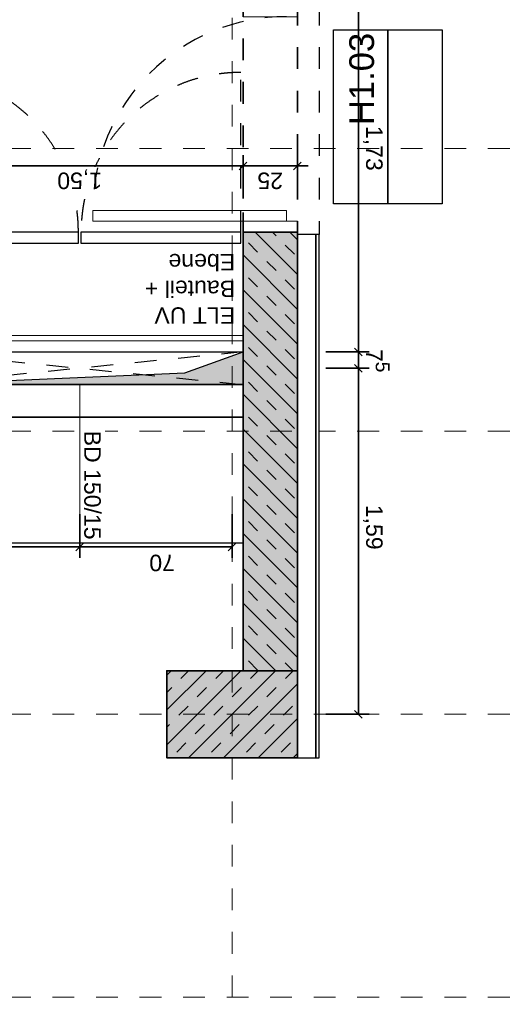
# Model space of a CAD drawing. Header units: metres. Extents: x -13 to 93, y -119 to 25.
# Tile 59 of 256: x 32.42 to 34.68, y -95.13 to -90.61. Entities that reach past the tile are written whole.
import ezdxf
from ezdxf.enums import TextEntityAlignment as Align

# ---------------------------------------------------------------- set-up
doc = ezdxf.new("R2010")
doc.units = ezdxf.units.M
doc.header["$LTSCALE"] = 0.00508
doc.header["$PDMODE"] = 1
doc.header["$PDSIZE"] = -2
for name, pattern in [('STYLE_05', [0.19684, 0.069505, -0.127335]), ('STYLE_06', [1.0537, 0.590515, -0.19684, 0.069505, -0.19684]), ('STYLE_11', [0.393677, 0.196838, -0.196838]), ('STYLE_12', [0.20828, 0.069425, -0.138855])]:
    doc.linetypes.add(name, pattern=pattern)
doc.layers.get('0').update_dxf_attribs({"lineweight": 18})
for name, color, linetype, lineweight in [('3-4-0 Innenwände', 7, 'Continuous', 35), ('3-4-0-1 IW Beton', 7, 'Continuous', 35), ('3-4-0-2 IW GK', 7, 'Continuous', 35), ('3-4-2-2 NTragIW GK', 7, 'Continuous', 35), ('3-4-3-1 IStützenBeton', 7, 'Continuous', 35), ('3-4-4 ITüren', 7, 'Continuous', 25), ('3-4-5 IWBekleidungen', 7, 'Continuous', 25), ('3-4-9 WSonstiges VED', 7, 'STYLE_11', 25), ('3-5-1-1 DeckenDurchb', 7, 'Continuous', 25), ('3-5-1-1 DeckenDurchb VED', 7, 'STYLE_11', 25), ('6-1-0 Ausstattung', 7, 'Continuous', 25), ('Bemaßung', 7, 'Continuous', 18), ('Keine', 7, 'Continuous', 18), ('Plan-Achse', 1, 'STYLE_06', 18), ('Plan-Achsen-Fassade', 1, 'STYLE_06', 18), ('Plan-Raumstempel', 7, 'Continuous', 13), ('Plan-Text-Hinweis', 7, 'Continuous', 13), ('Plan-Text-Kerne', 7, 'Continuous', 13)]:
    doc.layers.add(name, color=color, linetype=linetype, lineweight=lineweight)
doc.layers.get('0').freeze()
doc.styles.add('Arial', font='ARIAL.TTF')
doc.dimstyles.new('MTZ_200', dxfattribs={"dimtxt": 0.075762, "dimasz": 0.000706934, "dimexe": 0.001, "dimexo": 0.003, "dimgap": 0.0001, "dimtad": 1, "dimdec": 4, "dimzin": 11, "dimtxsty": 'Arial', "dimblk": 'VW_SLASH', "dimcen": 0, "dimdle": 0.001, "dimazin": 0, "dimtfac": 1, "dimtdec": 4, "dimtix": 1, "dimtmove": 0, "dimatfit": 0, "dimldrblk": 'VW_FILLEDARROW', "dimfxl": 0, "dimfrac": 2, "dimtolj": 1, "dimtzin": 11, "dimarcsym": 0})

# ---------------------------------------------------------------- blocks, each defined once
blk = doc.blocks.new('Stütze 40_60')
at = {"layer": '3-4-3-1 IStützenBeton', "linetype": 'Continuous', "lineweight": 0}
blk.add_hatch(color=255, dxfattribs=at).paths.add_polyline_path([(-0.3, 0.2), (0.3, 0.2), (0.3, -0.2), (-0.3, -0.2)])
at = {"layer": '3-4-3-1 IStützenBeton', "linetype": 'Continuous', "lineweight": 13}
h = blk.add_hatch(dxfattribs=at)
h.set_pattern_fill('STAHLBETON_1_50', style=0, pattern_type=2)
h.set_pattern_definition([(45, (0, 0), (0.16, 0), []), (45, (0.08, 0), (0.16, 0), [0.06, -0.06])])
h.paths.add_polyline_path([(-0.3, 0.2), (0.3, 0.2), (0.3, -0.2), (-0.3, -0.2)])
at = {"layer": '3-4-3-1 IStützenBeton'}
blk.add_lwpolyline([(-0.3, 0.2), (0.3, 0.2), (0.3, -0.2), (-0.3, -0.2)], close=True, dxfattribs=at)
blk = doc.blocks.new('*U402')
at = {"layer": '3-4-4 ITüren', "linetype": 'STYLE_05'}
for p, q in [((-0.04, -2.215), (-0.04, -2.9487)), ((1.44, -2.215), (1.44, -2.9487))]:
    blk.add_line(p, q, dxfattribs=at)
for points in [[(-0.04, -2.9487), (0.1566, -2.9487), (0.4971, -2.7521), (0.6937, -2.4116), (0.6937, -2.215)], [(0.7063, -2.215), (0.7063, -2.4116), (0.9029, -2.7521), (1.2434, -2.9487), (1.44, -2.9487)]]:
    blk.add_open_spline(points, degree=2, dxfattribs=at)
blk = doc.blocks.new('*D418')
at = {"layer": 'Bemaßung', "color": 0, "linetype": 'Continuous', "lineweight": -2}
for p, q in [((-0.05, -2.3693), (-0.05, -2.5693)), ((1.45, -2.3693), (1.45, -2.5693)), ((0, -2.5193), (-0.05, -2.5193)), ((-0.05, -2.5193), (1.45, -2.5193)), ((1.45, -2.5193), (1.4, -2.5193))]:
    blk.add_line(p, q, dxfattribs=at)
at = {"layer": 'Bemaßung', "color": 0, "linetype": 'Continuous', "lineweight": 20}
for p, q in [((-0.0323, -2.5016), (-0.0677, -2.537)), ((1.4323, -2.537), (1.4677, -2.5016))]:
    blk.add_line(p, q, dxfattribs=at)
at = {"layer": 'Defpoints', "color": 0, "lineweight": 0}
for p in [(1.45, -1.9993), (-0.05, -2.0393), (-0.05, -2.5193)]:
    blk.add_point(p, dxfattribs=at)
at = {"color": 0, "linetype": 'Continuous', "lineweight": -2}
blk.add_wipeout([(0.5973, -2.5146), (0.803, -2.5146), (0.803, -2.3926), (0.5973, -2.3926)], dxfattribs=at).dxf.layer = 'Bemaßung'
at = {"layer": 'Bemaßung', "color": 0, "insert": (0.5973, -2.4131), "char_height": 0.07576, "attachment_point": 1, "line_spacing_factor": 0.967741, "style": 'Arial'}
blk.add_mtext('1,50', dxfattribs=at)
blk = doc.blocks.new('VW_FILLEDARROW')
at = {"color": 0, "lineweight": -2}
blk.add_solid([(0, 0), (0, 0), (0, 0)], dxfattribs=at)
blk = doc.blocks.new('VW_SLASH')
at = {"color": 0, "linetype": 'ByBlock', "lineweight": -2}
blk.add_line((0, 0), (-1, 0), dxfattribs=at)
at = {"color": 0, "linetype": 'ByBlock', "lineweight": 20}
blk.add_line((0, 0), (0, 0), dxfattribs=at)
blk = doc.blocks.new('*D419')
at = {"layer": 'Bemaßung', "color": 0, "linetype": 'Continuous', "lineweight": -2}
for p, q in [((-0.3, -2.3693), (-0.3, -2.5693)), ((-0.05, -2.3693), (-0.05, -2.5693)), ((-0.3, -2.5193), (-0.35, -2.5193)), ((-0.05, -2.5193), (-0.3, -2.5193)), ((0, -2.5193), (-0.05, -2.5193))]:
    blk.add_line(p, q, dxfattribs=at)
at = {"layer": 'Bemaßung', "color": 0, "linetype": 'Continuous', "lineweight": 20}
for p, q in [((-0.2823, -2.5016), (-0.3177, -2.537)), ((-0.0677, -2.537), (-0.0323, -2.5016))]:
    blk.add_line(p, q, dxfattribs=at)
at = {"layer": 'Defpoints', "color": 0, "lineweight": 0}
for p in [(-0.3, -2.0393), (-0.05, -2.0393), (-0.05, -2.5193)]:
    blk.add_point(p, dxfattribs=at)
at = {"color": 0, "linetype": 'Continuous', "lineweight": -2}
blk.add_wipeout([(-0.2337, -2.5146), (-0.1163, -2.5146), (-0.1163, -2.3926), (-0.2337, -2.3926)], dxfattribs=at).dxf.layer = 'Bemaßung'
at = {"layer": 'Bemaßung', "color": 0, "insert": (-0.2337, -2.4131), "char_height": 0.07576, "attachment_point": 1, "line_spacing_factor": 0.967741, "style": 'Arial'}
blk.add_mtext('25', dxfattribs=at)
blk = doc.blocks.new('*U420')
at = {"layer": '3-5-1-1 DeckenDurchb', "linetype": 'Continuous', "lineweight": 0}
blk.add_hatch(color=19, dxfattribs=at).paths.add_polyline_path([(-0.05, -1.665), (-0.05, -1.515), (1.45, -1.515), (0.2179, -1.5682)])
at = {"layer": '3-5-1-1 DeckenDurchb'}
for points in [[(-0.05, -1.665), (-0.05, -1.515), (1.45, -1.515), (0.2179, -1.5682)], [(-0.05, -1.515), (1.45, -1.515), (1.45, -1.665), (-0.05, -1.665)]]:
    blk.add_lwpolyline(points, close=True, dxfattribs=at)
blk = doc.blocks.new('*D429')
at = {"layer": 'Bemaßung', "color": 0, "linetype": 'Continuous', "lineweight": -2}
for p, q in [((0.7, -0.9187), (0.7, -0.7187)), ((1.45, -0.9187), (1.45, -0.7187)), ((0.75, -0.7687), (0.7, -0.7687)), ((0.7, -0.7687), (1.45, -0.7687)), ((1.45, -0.7687), (1.4, -0.7687))]:
    blk.add_line(p, q, dxfattribs=at)
at = {"layer": 'Bemaßung', "color": 0, "linetype": 'Continuous', "lineweight": 20}
for p, q in [((0.7177, -0.751), (0.6823, -0.7864)), ((1.4323, -0.7864), (1.4677, -0.751))]:
    blk.add_line(p, q, dxfattribs=at)
at = {"layer": 'Defpoints', "color": 0, "lineweight": 0}
for p in [(0.7, -0.7687), (0.7, -1.515), (1.45, -1.59)]:
    blk.add_point(p, dxfattribs=at)
at = {"layer": 'Bemaßung', "color": 0, "insert": (1.0468, -0.6575), "char_height": 0.07576, "attachment_point": 1, "line_spacing_factor": 0.967741, "style": 'Arial'}
blk.add_mtext('75', dxfattribs=at)
blk = doc.blocks.new('*D436')
at = {"layer": 'Bemaßung', "color": 0, "linetype": 'Continuous', "lineweight": -2}
for p, q in [((-0.4301, -1.665), (-0.6301, -1.665)), ((-0.5801, -1.715), (-0.5801, -1.665)), ((-0.5801, -1.665), (-0.5801, -3.395)), ((-0.5801, -3.395), (-0.5801, -3.345)), ((-0.4301, -3.395), (-0.6301, -3.395))]:
    blk.add_line(p, q, dxfattribs=at)
at = {"layer": 'Bemaßung', "color": 0, "linetype": 'Continuous', "lineweight": 20}
for p, q in [((-0.5625, -1.6827), (-0.5978, -1.6473)), ((-0.5978, -3.3773), (-0.5625, -3.4127))]:
    blk.add_line(p, q, dxfattribs=at)
at = {"layer": 'Defpoints', "color": 0, "lineweight": 0}
for p in [(-0.5801, -1.665), (3.23, -1.665), (0.9, -3.395)]:
    blk.add_point(p, dxfattribs=at)
at = {"layer": 'Bemaßung', "color": 0, "insert": (-0.6913, -2.7031), "char_height": 0.07576, "attachment_point": 1, "rotation": 90, "line_spacing_factor": 0.967741, "style": 'Arial'}
blk.add_mtext('1,73', dxfattribs=at)
blk = doc.blocks.new('*D439')
at = {"layer": 'Bemaßung', "color": 0, "linetype": 'Continuous', "lineweight": -2}
for p, q in [((-0.5801, -1.59), (-0.5801, -1.49)), ((-0.4301, -1.59), (-0.6301, -1.59)), ((-0.5801, -1.59), (-0.5801, -1.665)), ((-0.4301, -1.665), (-0.6301, -1.665)), ((-0.5801, -1.665), (-0.5801, -1.765))]:
    blk.add_line(p, q, dxfattribs=at)
at = {"layer": 'Bemaßung', "color": 0, "linetype": 'Continuous', "lineweight": 20}
for p, q in [((-0.5978, -1.5723), (-0.5625, -1.6077)), ((-0.5625, -1.6827), (-0.5978, -1.6473))]:
    blk.add_line(p, q, dxfattribs=at)
at = {"layer": 'Defpoints', "color": 0, "lineweight": 0}
for p in [(3.23, -1.59), (-0.5801, -1.665), (3.23, -1.665)]:
    blk.add_point(p, dxfattribs=at)
at = {"layer": 'Bemaßung', "color": 0, "rotation": 90, "line_spacing_factor": 0.967741, "style": 'Arial'}
for s, insert, char_height, attachment_point in [('5', (-0.723, -1.5953), 0.0631, 2), ('7', (-0.6913, -1.6778), 0.0758, 1)]:
    blk.add_mtext(s, dxfattribs=dict(at, insert=insert, char_height=char_height, attachment_point=attachment_point))
blk = doc.blocks.new('*D441')
at = {"layer": 'Bemaßung', "color": 0, "linetype": 'Continuous', "lineweight": 20}
for p, q in [((-0.5625, -0.0177), (-0.5978, 0.0177)), ((-0.5978, -1.5723), (-0.5625, -1.6077))]:
    blk.add_line(p, q, dxfattribs=at)
at = {"layer": 'Bemaßung', "color": 0, "linetype": 'Continuous', "lineweight": -2}
for p, q in [((-0.4301, 0), (-0.6301, 0)), ((-0.5801, -0.05), (-0.5801, 0)), ((-0.5801, 0), (-0.5801, -1.59)), ((-0.5801, -1.59), (-0.5801, -1.54)), ((-0.4301, -1.59), (-0.6301, -1.59))]:
    blk.add_line(p, q, dxfattribs=at)
at = {"layer": 'Defpoints', "color": 0, "lineweight": 0}
for p in [(-0.5801, 0), (5.92, 0), (3.3, -1.59)]:
    blk.add_point(p, dxfattribs=at)
at = {"layer": 'Bemaßung', "color": 0, "insert": (-0.6913, -0.9624), "char_height": 0.07576, "attachment_point": 1, "rotation": 90, "line_spacing_factor": 0.967741, "style": 'Arial'}
blk.add_mtext('1,59', dxfattribs=at)
blk = doc.blocks.new('*D442')
at = {"layer": 'Bemaßung', "color": 0, "linetype": 'Continuous', "lineweight": -2}
for p, q in [((0, -0.9187), (0, -0.7187)), ((0.7, -0.9187), (0.7, -0.7187)), ((0, -0.7687), (0.05, -0.7687)), ((0.7, -0.7687), (0, -0.7687)), ((0.65, -0.7687), (0.7, -0.7687))]:
    blk.add_line(p, q, dxfattribs=at)
at = {"layer": 'Bemaßung', "color": 0, "linetype": 'Continuous', "lineweight": 20}
for p, q in [((0.0177, -0.751), (-0.0177, -0.7864)), ((0.6823, -0.7864), (0.7177, -0.751))]:
    blk.add_line(p, q, dxfattribs=at)
at = {"layer": 'Defpoints', "color": 0, "lineweight": 0}
for p in [(0.7, -0.7687), (0.7, -1.375), (0, -2.075)]:
    blk.add_point(p, dxfattribs=at)
at = {"layer": 'Bemaßung', "color": 0, "insert": (0.2627, -0.6575), "char_height": 0.07576, "attachment_point": 1, "line_spacing_factor": 0.967741, "style": 'Arial'}
blk.add_mtext('70', dxfattribs=at)
blk = doc.blocks.new('*U449')
at = {"layer": '3-4-4 ITüren', "color": 7, "linetype": 'Continuous', "lineweight": 18}
for points in [[(-0.3, -2.215), (-0.05, -2.215), (-0.05, -2.265), (-0.3, -2.265)], [(-0.25, -2.265), (0.6399, -2.265), (0.6399, -2.315), (-0.25, -2.315)], [(-0.3, -3.205), (-0.05, -3.205), (-0.05, -3.255), (-0.3, -3.255)]]:
    blk.add_lwpolyline(points, close=True, dxfattribs=at)
at = {"layer": 'Bemaßung', "linetype": 'STYLE_12', "lineweight": 25}
blk.add_arc((-0.25, -2.315), 0.89, 270, 0, dxfattribs=at)
blk = doc.blocks.new('*U549')
at = {"layer": '3-5-1-1 DeckenDurchb VED'}
for p, q in [((-0.05, -1.665), (1.45, -1.515)), ((1.45, -1.665), (-0.05, -1.515))]:
    blk.add_line(p, q, dxfattribs=at)
blk.add_lwpolyline([(-0.05, -1.515), (1.45, -1.515), (1.45, -1.665), (-0.05, -1.665)], close=True, dxfattribs=at)
blk = doc.blocks.new('kern_DD_e0-e4_standard')
at = {"layer": '3-5-1-1 DeckenDurchb VED', "color": 7}
blk.add_blockref('*U549', (0, 0), dxfattribs=at)
blk = doc.blocks.new('S_Türnr')
at = {"layer": 'Plan-Text-Hinweis', "color": 7, "linetype": 'Continuous', "lineweight": 25}
for points in [[(-0.4, 0.25), (0.4, 0.25), (0.4, 0), (-0.4, 0)], [(-0.4, 0), (0.4, 0), (0.4, -0.25), (-0.4, -0.25)]]:
    blk.add_lwpolyline(points, close=True, dxfattribs=at)
at = {"layer": 'Keine', "color": 0, "flags": 1}
blk.add_attdef('Plannummer', (-0.4, -0.4546), '', height=0.1136, dxfattribs=at)
at = {"layer": 'Plan-Raumstempel', "color": 7, "style": 'Arial'}
for tag, p in [('Türnummer', (0.3857, 0.1768)), ('Brand', (0.3857, -0.0745))]:
    blk.add_attdef(tag, text='', height=0.1136, dxfattribs=at).set_placement(p, align=Align.TOP_RIGHT)
blk = doc.blocks.new('kern_d-gross+h-normal (2D)')
at = {"layer": '3-4-0 Innenwände', "linetype": 'STYLE_12'}
for p, q in [((-0.3, -3.265), (-0.3, -2.205)), ((-0.05, -2.205), (-0.05, -3.265))]:
    blk.add_line(p, q, dxfattribs=at)
at = {"layer": '3-4-0-1 IW Beton'}
for p, q in [((-0.3, -0.2), (-0.3, -2.215)), ((-0.3, -0.2), (-0.05, -0.2)), ((-0.3, -2.215), (-0.05, -2.215))]:
    blk.add_line(p, q, dxfattribs=at)
at = {"layer": '3-4-2-2 NTragIW GK', "color": 7, "linetype": 'Continuous', "lineweight": 18}
for points in [[(3.3, -1.665), (-0.05, -1.665), (-0.05, -1.715), (3.3, -1.715)], [(3.3, -1.715), (-0.05, -1.715), (-0.05, -1.74), (3.3, -1.74)]]:
    blk.add_lwpolyline(points, close=True, dxfattribs=at)
at = {"layer": '6-1-0 Ausstattung'}
for points in [[(-0.04, -2.165), (-0.04, -2.215), (0.695, -2.215), (0.695, -2.165)], [(0.70627119, -2.165), (0.70627119, -2.215), (1.44, -2.215), (1.44, -2.165)]]:
    blk.add_lwpolyline(points, close=True, dxfattribs=at)
at = {"layer": '3-4-3-1 IStützenBeton', "color": 7}
blk.add_blockref('Stütze 40_60', (0, 0), dxfattribs=at)
at = {"layer": '6-1-0 Ausstattung', "color": 7}
blk.add_blockref('*U402', (0, 0), dxfattribs=at)
at = {"lineweight": 5}
blk.add_wipeout([(-0.05, -1.515), (-0.05, -1.365), (5.645, -1.365), (5.645, -1.515)], dxfattribs=at).dxf.layer = '3-4-0-2 IW GK'
blk.add_wipeout([(0.70541528, -1.30283229), (0.70541528, -0.80294618), (0.58335417, -0.80294618), (0.58335417, -1.30283229)]).dxf.layer = 'Bemaßung'
at = {"layer": '3-4-0-1 IW Beton', "linetype": 'Continuous', "lineweight": 0}
blk.add_hatch(color=255, dxfattribs=at).paths.add_polyline_path([(-0.3, -0.2), (-0.05, -0.2), (-0.05, -2.215), (-0.3, -2.215)])
at = {"layer": '3-4-0-1 IW Beton', "linetype": 'Continuous', "lineweight": 13}
h = blk.add_hatch(dxfattribs=at)
h.set_pattern_fill('STAHLBETON_1_50', angle=-90, style=0, pattern_type=2)
h.set_pattern_definition([(-45, (0, 0), (1e-17, -0.16), []), (-45, (5e-18, -0.08), (1e-17, -0.16), [0.06, -0.06])])
h.paths.add_polyline_path([(-0.3, -0.2), (-0.05, -0.2), (-0.05, -2.215), (-0.3, -2.215)])
at = {"layer": '3-4-0-1 IW Beton'}
blk.add_line((-0.05, -0.2), (-0.05, -2.215), dxfattribs=at)
at = {"layer": '3-4-0-2 IW GK'}
for p, q in [((-0.05, -1.365), (5.645, -1.365)), ((-0.05, -1.515), (-0.05, -1.365)), ((-0.05, -1.515), (5.645, -1.515))]:
    blk.add_line(p, q, dxfattribs=at)
at = {"layer": 'Bemaßung'}
blk.add_line((0.7, -1.515), (0.7, -0.76867714), dxfattribs=at)
at = {"layer": '3-5-1-1 DeckenDurchb', "color": 7}
blk.add_blockref('*U420', (0, 0), dxfattribs=at)
at = {"layer": 'Bemaßung', "insert": (0.60354745, -1.30283229), "char_height": 0.0757622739, "attachment_point": 1, "rotation": 90, "line_spacing_factor": 0.970546, "style": 'Arial'}
blk.add_mtext('{\\C7;\\lBD 150/15}', dxfattribs=at)
at = {"layer": 'Bemaßung', "color": 7, "linetype": 'Continuous', "lineweight": 18}
for base, p1, p2, override, picture, middle in [((-0.5801464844, 0), (3.3, -1.59), (5.92, 0), {"dimtxt": 0.001515, "dimgap": 0.01, "dimdec": 8, "dimlfac": 50, "dimpost": '<>m', "dimtxsty": 'Arial', "dimtmove": 2}, '*D441', (-0.5901464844, 0.8597847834)), ((-0.58014648, -1.665), (3.23, -1.59), (3.23, -1.665), {"dimtxt": 0.001515, "dimgap": 0.01, "dimdec": 3, "dimlfac": 50, "dimpost": '<>m', "dimtxsty": 'Arial', "dimtmove": 2}, '*D439', (-0.59014648, -1.62444411))]:
    dim = blk.add_linear_dim(base=base, p1=p1, p2=p2, angle=90, dimstyle='MTZ_200', override=override, dxfattribs=at)
    dim.commit()
    dim.dimension.update_dxf_attribs({"geometry": picture, "text_midpoint": middle, "dimtype": 160})
dim = blk.add_linear_dim(base=(0.7, -0.76867714), p1=(1.45, -1.59), p2=(0.7, -1.515), dimstyle='MTZ_200', override={"dimtxt": 0.001515, "dimgap": 0.01, "dimdec": 3, "dimlfac": 50, "dimpost": '<>m', "dimtxsty": 'Arial', "dimtmove": 2}, dxfattribs=at)
dim.commit()
dim.dimension.update_dxf_attribs({"geometry": '*D429', "text_midpoint": (0.29444114, -0.75867714), "dimtype": 160})
dim = blk.add_linear_dim(base=(-0.05, -2.51928494), p1=(1.45, -1.99928494), p2=(-0.05, -2.03928494), dimstyle='MTZ_200', override={"dimtxt": 0.001515, "dimgap": 0.005, "dimdec": 3, "dimlfac": 50, "dimpost": '<>m', "dimtxsty": 'Arial', "dimtmove": 2}, dxfattribs=at)
dim.commit()
dim.dimension.update_dxf_attribs({"geometry": '*D418', "text_midpoint": (-0.8, -2.51928494)})
dim = blk.add_linear_dim(base=(-0.05, -2.51928494), p1=(-0.3, -2.03928494), p2=(-0.05, -2.03928494), dimstyle='MTZ_200', override={"dimtxt": 0.001515, "dimgap": 0.005, "dimdec": 3, "dimlfac": 50, "dimpost": '<>m', "dimtxsty": 'Arial', "dimtmove": 2}, dxfattribs=at)
dim.commit()
dim.dimension.update_dxf_attribs({"geometry": '*D419', "text_midpoint": (-0.175, -2.51928494)})
at = {"layer": '3-4-4 ITüren', "color": 7}
blk.add_blockref('*U449', (0, 0), dxfattribs=at)
at = {"layer": 'Plan-Text-Kerne', "color": 7, "insert": (-0.0135779, -1.79391203), "char_height": 0.075762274, "attachment_point": 1, "line_spacing_factor": 0.970546, "style": 'Arial'}
blk.add_mtext('ELT UV\\PBauteil +\\PEbene', dxfattribs=at)
at = {"layer": 'Bemaßung', "color": 7, "linetype": 'Continuous', "lineweight": 18}
dim = blk.add_linear_dim(base=(0.7, -0.7686771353), p1=(0, -2.075047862), p2=(0.7, -1.375047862), dimstyle='MTZ_200', override={"dimtxt": 0.001515, "dimgap": 0.01, "dimdec": 8, "dimlfac": 50, "dimpost": '<>m', "dimtxsty": 'Arial', "dimtmove": 2}, dxfattribs=at)
dim.commit()
dim.dimension.update_dxf_attribs({"geometry": '*D442', "text_midpoint": (1.0785216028, -0.7586771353), "dimtype": 160})
dim = blk.add_linear_dim(base=(-0.58014648, -1.665), p1=(0.9, -3.395), p2=(3.23, -1.665), angle=90, dimstyle='MTZ_200', override={"dimtxt": 0.001515, "dimgap": 0.01, "dimdec": 3, "dimlfac": 50, "dimpost": '<>m', "dimtxsty": 'Arial', "dimtmove": 2}, dxfattribs=at)
dim.commit()
dim.dimension.update_dxf_attribs({"geometry": '*D436', "text_midpoint": (-0.59014648, -0.7295109), "dimtype": 160})

msp = doc.modelspace()

# ---------------------------------------------------------------- linework, layer by layer
at = {"layer": '3-4-9 WSonstiges VED', "color": 7}
msp.add_line((33.8, -90.535), (33.8, -91.595), dxfattribs=at)
at = {"layer": '6-1-0 Ausstattung', "color": 7, "linetype": 'Continuous'}
msp.add_lwpolyline([(30, -92.4135), (33.45, -92.4135), (33.45, -93.0135), (30, -93.0135)], close=True, dxfattribs=at)
at = {"layer": 'Plan-Achsen-Fassade', "color": 9}
for p, q in [((27.575, -91.2), (41.525, -91.2)), ((27.575, -92.5), (41.525, -92.5)), ((27.575, -95.1), (41.525, -95.1))]:
    msp.add_line(p, q, dxfattribs=at)

# ---------------------------------------------------------------- next in the draw order: wipeouts: each hides what was drawn before it
at = {"color": 7, "linetype": 'Continuous', "lineweight": 25}
msp.add_wipeout([(33.785, -94), (33.785, -91.595), (33.7, -91.595), (33.7, -94)], dxfattribs=at).dxf.layer = '3-4-5 IWBekleidungen'
at = {"linetype": 'Continuous'}
msp.add_wipeout([(33.45, -92.4), (27.575, -92.4), (27.575, -92.415), (33.45, -92.415)], dxfattribs=at).dxf.layer = '3-4-5 IWBekleidungen'

# ---------------------------------------------------------------- next in the draw order: linework, layer by layer
at = {"layer": '3-4-5 IWBekleidungen', "color": 7, "linetype": 'Continuous', "lineweight": 25}
msp.add_lwpolyline([(33.785, -94), (33.785, -91.595), (33.7, -91.595), (33.7, -94)], close=True, dxfattribs=at)
at = {"layer": '3-4-5 IWBekleidungen', "linetype": 'Continuous'}
msp.add_lwpolyline([(33.45, -92.4), (27.575, -92.4), (27.575, -92.415), (33.45, -92.415)], close=True, dxfattribs=at)

# ---------------------------------------------------------------- next in the draw order: wipeouts: each hides what was drawn before it
at = {"color": 7, "linetype": 'Continuous', "lineweight": 25}
msp.add_wipeout([(33.8, -94), (33.8, -91.595), (33.785, -91.595), (33.785, -94)], dxfattribs=at).dxf.layer = '3-4-5 IWBekleidungen'

# ---------------------------------------------------------------- next in the draw order: linework, layer by layer
at = {"layer": '3-4-5 IWBekleidungen', "color": 7, "linetype": 'Continuous', "lineweight": 25}
msp.add_lwpolyline([(33.8, -94), (33.8, -91.595), (33.785, -91.595), (33.785, -94)], close=True, dxfattribs=at)

# ---------------------------------------------------------------- next in the draw order: block references
at = {"layer": '3-4-0 Innenwände', "color": 7, "rotation": 180}
msp.add_blockref('kern_d-gross+h-normal (2D)', (33.4, -93.8), dxfattribs=at)

# ---------------------------------------------------------------- next in the draw order: linework, layer by layer
at = {"layer": 'Plan-Achse'}
for p, q in [((33.4, -118.5), (33.4, 6.75)), ((-9.42493716, -93.8), (50.475, -93.8))]:
    msp.add_line(p, q, dxfattribs=at)

# ---------------------------------------------------------------- next in the draw order: block references
at = {"layer": '3-4-0 Innenwände', "color": 7, "rotation": 180}
msp.add_blockref('kern_DD_e0-e4_standard', (33.4, -93.8), dxfattribs=at)
at = {"layer": 'Plan-Text-Hinweis', "color": 7, "rotation": 90}
msp.add_blockref('S_Türnr', (34.115, -91.055), dxfattribs=at).add_auto_attribs({'Türnummer': 'H1.03'})

doc.saveas('drawing.dxf')
